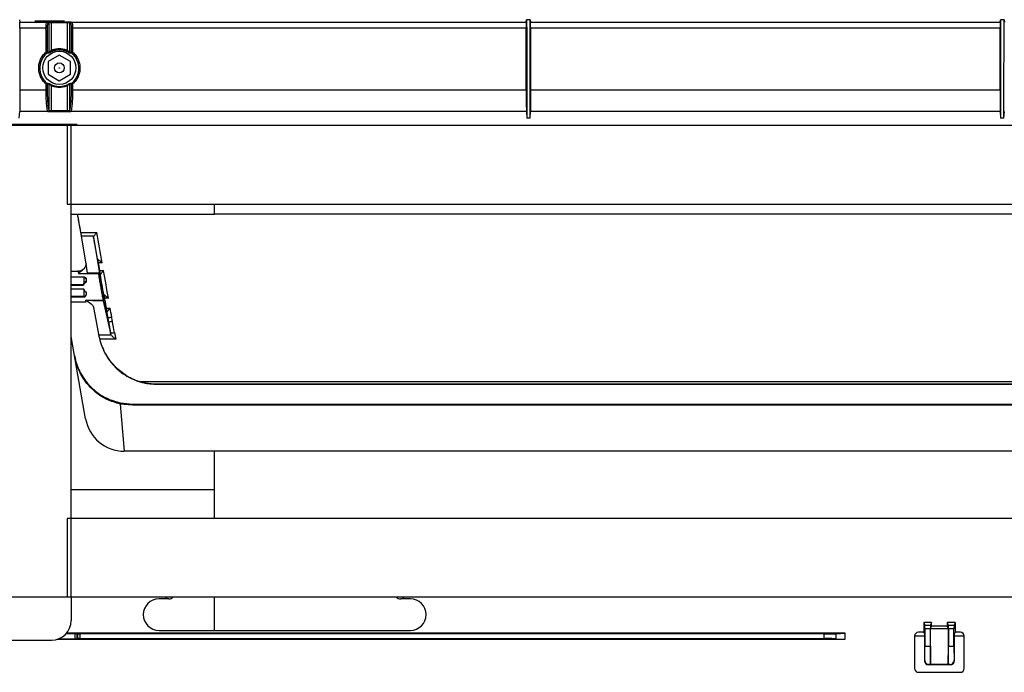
# Model space of a CAD drawing. Header units: millimetres. Extents: x 25 to 1935, y 715 to 2336.
# Tile 228 of 252: x 1663 to 1713, y 1021 to 1054. Entities that reach past the tile are written whole.
import ezdxf

# ---------------------------------------------------------------- set-up
doc = ezdxf.new("R2010")
doc.units = ezdxf.units.MM
doc.header["$LTSCALE"] = 2
doc.layers.get('0').update_dxf_attribs({"color": 2})
doc.styles.add('FS2312', font='simsun.ttf', dxfattribs={"width": 0.8})
doc.dimstyles.new('STANDARD$0', dxfattribs={"dimtxt": 3.5, "dimasz": 3, "dimexe": 1.5, "dimexo": 0.5, "dimgap": 1.5, "dimtad": 1, "dimdec": 1, "dimlfac": 5, "dimdsep": 46, "dimtxsty": 'FS2312', "dimblk1": 'OPEN', "dimblk2": 'OPEN', "dimsah": 1, "dimcen": 0, "dimclrd": 4, "dimclre": 4, "dimclrt": 4, "dimadec": 0, "dimazin": 0, "dimtfac": 1, "dimtdec": 1, "dimtmove": 1, "dimatfit": 0, "dimldrblk": 'OPEN', "dimfxl": 1, "dimtolj": 1, "dimtzin": 0, "dimlwd": 18, "dimlwe": 18, "dimarcsym": 1})

# ---------------------------------------------------------------- blocks, each defined once
blk = doc.blocks.new('_OPEN')
at = {"color": 0}
for p, q in [((-0.966, 0.259), (0, 0)), ((0, 0), (-1, 0)), ((0, 0), (-0.966, -0.259))]:
    blk.add_line(p, q, dxfattribs=at)
blk = doc.blocks.new('*D52')
at = {"color": 4, "lineweight": 18, "transparency": 16777216}
for p, q in [((1643.013, 1034.421), (1643.013, 1079.482)), ((1783.013, 1034.421), (1783.013, 1079.482)), ((1646.013, 1077.982), (1780.013, 1077.982))]:
    blk.add_line(p, q, dxfattribs=at)
at = {"layer": 'Defpoints', "color": 0, "transparency": 16777216}
for p in [(1783.013, 1077.982), (1643.013, 1033.921), (1783.013, 1033.921)]:
    blk.add_point(p, dxfattribs=at)
at = {"color": 4, "lineweight": 18, "transparency": 16777216, "xscale": 3, "yscale": 3, "zscale": 3, "rotation": 180}
blk.add_blockref('_OPEN', (1643.013, 1077.982), dxfattribs=at)
at = {"color": 4, "lineweight": 18, "transparency": 16777216, "xscale": 3, "yscale": 3, "zscale": 3}
blk.add_blockref('_OPEN', (1783.013, 1077.982), dxfattribs=at)
at = {"color": 4, "transparency": 16777216, "insert": (1713.013, 1081.232), "char_height": 3.5, "attachment_point": 5, "style": 'FS2312'}
blk.add_mtext('\\A1;700', dxfattribs=at)

msp = doc.modelspace()

# ---------------------------------------------------------------- linework, layer by layer
at = {"color": 2, "linetype": 'Continuous', "lineweight": 30}
for p, q in [((1662.984, 1054.31), (1663.001, 1054.182)), ((1663.001, 1054.182), (1664.378, 1054.182)), ((1663.763, 1054.237), (1663.763, 1054.233)), ((1665.278, 1054.237), (1663.763, 1054.237)), ((1663.763, 1054.233), (1664.999, 1054.233)), ((1664.378, 1054.182), (1664.439, 1054.2)), ((1664.596, 1054.207), (1665.43, 1054.207)), ((1664.596, 1054.163), (1664.596, 1054.207)), ((1665.43, 1054.163), (1664.596, 1054.163)), ((1664.999, 1054.233), (1664.999, 1054.237)), ((1665.43, 1054.163), (1665.43, 1054.207)), ((1665.587, 1054.2), (1665.648, 1054.182)), ((1665.648, 1054.182), (1688.785, 1054.182)), ((1688.785, 1054.182), (1688.802, 1054.31)), ((1688.984, 1054.31), (1688.802, 1054.31)), ((1688.984, 1054.31), (1689.001, 1054.182)), ((1689.001, 1054.182), (1712.905, 1054.182)), ((1712.905, 1054.182), (1712.922, 1054.31)), ((1713.104, 1054.31), (1712.922, 1054.31)), ((1713.104, 1054.31), (1713.121, 1054.182)), ((1664.335, 1053.886), (1663.003, 1053.886)), ((1688.783, 1053.886), (1665.691, 1053.886)), ((1712.903, 1053.886), (1689.003, 1053.886)), ((1665.013, 1052.515), (1664.447, 1052.189)), ((1664.447, 1052.189), (1664.447, 1051.536)), ((1665.579, 1052.189), (1665.013, 1052.515)), ((1665.579, 1051.536), (1665.579, 1052.189)), ((1664.447, 1051.536), (1665.013, 1051.209)), ((1665.013, 1051.209), (1665.579, 1051.536)), ((1663.003, 1050.737), (1663.763, 1050.737)), ((1663.763, 1050.737), (1664.336, 1050.737)), ((1665.69, 1050.737), (1666.264, 1050.737)), ((1666.264, 1050.737), (1688.783, 1050.737)), ((1689.003, 1050.737), (1712.903, 1050.737)), ((1662.976, 1049.299), (1662.999, 1049.635)), ((1663.763, 1049.635), (1662.999, 1049.635)), ((1664.434, 1049.635), (1663.763, 1049.635)), ((1664.439, 1049.631), (1664.434, 1049.635)), ((1664.493, 1049.696), (1664.498, 1049.693)), ((1664.597, 1049.69), (1665.43, 1049.69)), ((1664.597, 1049.618), (1664.597, 1049.69)), ((1665.43, 1049.618), (1664.597, 1049.618)), ((1665.43, 1049.618), (1665.43, 1049.69)), ((1665.528, 1049.693), (1665.533, 1049.696)), ((1665.592, 1049.635), (1665.587, 1049.631)), ((1666.264, 1049.635), (1665.592, 1049.635)), ((1688.788, 1049.635), (1666.264, 1049.635)), ((1688.788, 1049.635), (1688.81, 1049.299)), ((1688.976, 1049.299), (1688.999, 1049.635)), ((1712.908, 1049.635), (1688.999, 1049.635)), ((1712.908, 1049.635), (1712.93, 1049.299)), ((1713.096, 1049.299), (1713.119, 1049.635)), ((1688.976, 1049.299), (1688.81, 1049.299)), ((1713.096, 1049.299), (1712.93, 1049.299)), ((1665.913, 1048.973), (1643.347, 1048.973)), ((1665.613, 1048.92), (1661.613, 1048.92)), ((1760.413, 1048.92), (1665.413, 1048.92)), ((1665.413, 1048.92), (1665.413, 1044.92)), ((1665.613, 1024.92), (1665.613, 1048.92)), ((1665.913, 1048.973), (1665.913, 1048.92)), ((1665.413, 1044.92), (1760.413, 1044.92)), ((1672.913, 1044.42), (1672.913, 1044.92)), ((1665.613, 1044.42), (1672.913, 1044.42)), ((1746.113, 1044.42), (1672.913, 1044.42)), ((1666.109, 1043.481), (1666.924, 1043.481)), ((1666.375, 1041.886), (1666.143, 1043.286)), ((1666.771, 1043.286), (1666.143, 1043.286)), ((1666.76, 1043.239), (1667.065, 1041.399)), ((1666.955, 1042.104), (1666.935, 1042.255)), ((1666.962, 1042.091), (1667.066, 1041.467)), ((1665.963, 1041.5), (1665.613, 1041.5)), ((1666.453, 1041.414), (1666.375, 1041.885)), ((1667.196, 1041.935), (1666.988, 1041.935)), ((1667.054, 1041.535), (1667.266, 1041.535)), ((1666.273, 1041.199), (1665.613, 1041.199)), ((1665.987, 1041.399), (1667.065, 1041.399)), ((1666.273, 1040.903), (1666.273, 1041.199)), ((1666.373, 1041.097), (1666.373, 1040.954)), ((1667.001, 1041.421), (1666.453, 1041.414)), ((1667.099, 1041.321), (1667.091, 1041.321)), ((1667.099, 1041.282), (1667.099, 1041.321)), ((1667.099, 1041.282), (1667.099, 1041.282)), ((1665.613, 1040.837), (1666.24, 1040.837)), ((1665.613, 1040.793), (1666.24, 1040.793)), ((1666.24, 1040.594), (1665.613, 1040.594)), ((1666.24, 1040.837), (1666.273, 1040.903)), ((1666.24, 1040.837), (1666.24, 1040.793)), ((1666.273, 1040.221), (1666.273, 1040.533)), ((1666.273, 1040.221), (1665.613, 1040.221)), ((1665.613, 1040.2), (1666.273, 1040.2)), ((1666.273, 1040.221), (1666.273, 1040.2)), ((1666.352, 1040.032), (1667.306, 1040.032)), ((1666.373, 1040.435), (1666.373, 1040.297)), ((1666.385, 1040.44), (1666.385, 1040.404)), ((1666.701, 1040.009), (1667.25, 1040.003)), ((1667.25, 1040.003), (1667.612, 1038.359)), ((1667.275, 1040.323), (1667.275, 1040.279)), ((1667.513, 1040.13), (1667.301, 1040.13)), ((1667.306, 1040.032), (1667.619, 1038.366)), ((1667.308, 1040.091), (1667.429, 1039.448)), ((1665.613, 1039.94), (1666.379, 1039.94)), ((1666.766, 1039.66), (1666.757, 1039.713)), ((1667.038, 1038.213), (1666.767, 1039.659)), ((1667.395, 1039.63), (1667.601, 1039.63)), ((1667.683, 1039.163), (1667.683, 1039.164)), ((1667.721, 1038.945), (1667.721, 1038.945)), ((1666.352, 1033.993), (1665.613, 1038.182)), ((1667.029, 1038.26), (1667.648, 1038.26)), ((1667.056, 1038.12), (1667.055, 1038.12)), ((1667.898, 1038.04), (1667.078, 1038.04)), ((1667.619, 1038.366), (1667.619, 1038.371)), ((1667.636, 1038.285), (1667.619, 1038.371)), ((1667.648, 1038.26), (1667.636, 1038.285)), ((1667.816, 1038.38), (1667.898, 1038.04)), ((1668.366, 1036.235), (1668.079, 1036.447)), ((1668.346, 1036.23), (1668.362, 1036.22)), ((1669.069, 1035.899), (1756.957, 1035.899)), ((1669.965, 1035.756), (1669.969, 1035.753)), ((1756.044, 1035.756), (1669.965, 1035.756)), ((1669.969, 1035.753), (1756.042, 1035.753)), ((1668.109, 1034.745), (1668.321, 1032.34)), ((1668.737, 1034.682), (1668.109, 1034.745)), ((1668.13, 1034.803), (1668.737, 1034.74)), ((1668.737, 1034.74), (1668.737, 1034.682)), ((1668.737, 1034.74), (1757.289, 1034.74)), ((1757.289, 1034.682), (1668.737, 1034.682)), ((1672.913, 1032.34), (1668.321, 1032.34)), ((1672.913, 1028.92), (1672.913, 1032.34)), ((1746.113, 1032.34), (1672.913, 1032.34)), ((1665.613, 1030.4), (1672.913, 1030.4)), ((1665.413, 1028.92), (1665.413, 1024.92)), ((1760.413, 1028.92), (1665.413, 1028.92)), ((1661.613, 1024.92), (1665.613, 1024.92)), ((1665.413, 1024.92), (1760.413, 1024.92)), ((1665.613, 1024.92), (1665.613, 1023.72)), ((1670.589, 1024.82), (1670.089, 1024.82)), ((1670.427, 1024.92), (1670.427, 1024.82)), ((1672.913, 1023.22), (1672.913, 1024.92)), ((1682.889, 1024.82), (1682.389, 1024.82)), ((1682.551, 1024.82), (1682.551, 1024.92)), ((1709.013, 1023.621), (1709.013, 1023.125)), ((1709.013, 1023.621), (1709.066, 1023.488)), ((1709.413, 1023.621), (1709.013, 1023.621)), ((1709.066, 1023.488), (1709.36, 1023.488)), ((1709.413, 1023.621), (1709.36, 1023.488)), ((1709.413, 1023.427), (1709.413, 1023.621)), ((1710.213, 1023.621), (1710.213, 1023.427)), ((1710.213, 1023.621), (1710.266, 1023.488)), ((1710.613, 1023.621), (1710.213, 1023.621)), ((1710.266, 1023.488), (1710.56, 1023.488)), ((1710.613, 1023.621), (1710.56, 1023.488)), ((1710.613, 1023.621), (1710.613, 1023.125)), ((1665.812, 1023.046), (1665.351, 1023.046)), ((1705.013, 1023.07), (1665.373, 1023.07)), ((1665.812, 1022.795), (1665.812, 1023.046)), ((1665.91, 1023.045), (1665.951, 1023.043)), ((1665.91, 1023.045), (1665.91, 1022.796)), ((1665.951, 1022.798), (1665.951, 1023.043)), ((1703.945, 1023.043), (1666.05, 1023.043)), ((1666.05, 1023.043), (1666.05, 1022.798)), ((1670.089, 1023.22), (1672.913, 1023.22)), ((1672.913, 1023.22), (1682.889, 1023.22)), ((1703.945, 1022.798), (1703.945, 1023.043)), ((1704.536, 1023.047), (1705.013, 1023.07)), ((1704.536, 1023.047), (1704.536, 1022.794)), ((1705.013, 1022.77), (1705.013, 1023.07)), ((1709.013, 1023.125), (1708.748, 1023.125)), ((1709.013, 1023.125), (1709.055, 1023.02)), ((1709.055, 1023.02), (1709.055, 1021.661)), ((1709.354, 1023.289), (1709.072, 1023.289)), ((1709.072, 1023.289), (1709.072, 1022.42)), ((1709.354, 1022.42), (1709.354, 1023.289)), ((1709.361, 1023.295), (1709.413, 1023.427)), ((1709.361, 1021.487), (1709.361, 1023.295)), ((1710.266, 1023.295), (1709.361, 1023.295)), ((1710.213, 1023.427), (1709.413, 1023.427)), ((1710.213, 1023.427), (1710.266, 1023.295)), ((1710.266, 1023.295), (1710.266, 1021.487)), ((1710.554, 1023.289), (1710.272, 1023.289)), ((1710.272, 1023.289), (1710.272, 1022.42)), ((1710.554, 1022.42), (1710.554, 1023.289)), ((1710.613, 1023.125), (1710.571, 1023.02)), ((1710.571, 1023.02), (1710.571, 1021.661)), ((1710.879, 1023.125), (1710.613, 1023.125)), ((1658.813, 1022.72), (1664.613, 1022.72)), ((1664.925, 1022.77), (1705.013, 1022.77)), ((1664.992, 1022.795), (1665.812, 1022.795)), ((1665.951, 1022.798), (1665.91, 1022.796)), ((1666.05, 1022.798), (1703.945, 1022.798)), ((1704.536, 1022.794), (1705.013, 1022.77)), ((1708.549, 1022.926), (1708.549, 1021.282)), ((1709.055, 1022.92), (1708.549, 1022.92)), ((1711.078, 1022.92), (1710.571, 1022.92)), ((1711.078, 1021.282), (1711.078, 1022.926)), ((1709.067, 1021.692), (1709.072, 1022.42)), ((1709.072, 1022.42), (1709.354, 1022.42)), ((1709.354, 1022.42), (1709.36, 1021.488)), ((1710.266, 1021.488), (1710.272, 1022.42)), ((1710.272, 1022.42), (1710.554, 1022.42)), ((1710.554, 1022.42), (1710.559, 1021.692)), ((1709.055, 1021.661), (1709.067, 1021.692)), ((1709.265, 1021.488), (1709.255, 1021.461)), ((1710.372, 1021.461), (1709.255, 1021.461)), ((1709.36, 1021.488), (1709.265, 1021.488)), ((1709.361, 1021.487), (1709.36, 1021.488)), ((1710.266, 1021.487), (1709.361, 1021.487)), ((1710.361, 1021.488), (1710.266, 1021.488)), ((1710.266, 1021.487), (1710.266, 1021.488)), ((1710.372, 1021.461), (1710.361, 1021.488)), ((1710.559, 1021.692), (1710.571, 1021.661)), ((1708.748, 1021.082), (1710.878, 1021.082))]:
    msp.add_line(p, q, dxfattribs=at)
at = {"color": 2, "linetype": 'Continuous', "lineweight": 30, "flags": 128}
for points in [[(1664.498, 1054.143), (1664.478, 1054.137), (1664.437, 1054.125)], [(1665.589, 1054.125), (1665.569, 1054.131), (1665.528, 1054.143)], [(1688.976, 1049.299), (1688.977, 1050.109), (1688.978, 1050.92), (1688.98, 1051.73), (1688.981, 1052.541), (1688.983, 1053.425), (1688.984, 1054.31)], [(1713.096, 1049.299), (1713.097, 1050.109), (1713.098, 1050.92), (1713.1, 1051.73), (1713.101, 1052.541), (1713.103, 1053.425), (1713.104, 1054.31)]]:
    msp.add_lwpolyline(points, dxfattribs=at)
at = {"color": 2, "linetype": 'Continuous', "lineweight": 30}
for radius in [0.846, 0.251]:
    msp.add_circle((1665.013, 1051.862), radius, dxfattribs=at)
for centre, radius, start, end in [((1664.377, 1054.122), 0.0601, 2.8972, 89.0293), ((1664.438, 1054.14), 0.0601, 2.8996, 89.0293), ((1665.588, 1054.14), 0.0601, 90.9707, 177.1004), ((1665.649, 1054.122), 0.0601, 90.9707, 177.1028), ((1664.346, 1053.792), 0.0945, 59.2514, 96.5144), ((1665.68, 1053.792), 0.0945, 83.4856, 120.7486), ((1664.347, 1052.56), 0.0995, 61.0258, 96.247), ((1664.236, 1052.55), 0.147, 19.2355, 47.3), ((1664.335, 1052.644), 0.06, 311.8472, 2.9566), ((1664.438, 1052.66), 0.0601, 306.6857, 2.8005), ((1664.405, 1052.641), 0.221, 10.9754, 30.0419), ((1665.621, 1052.641), 0.221, 149.9581, 169.0246), ((1665.588, 1052.66), 0.0601, 177.1995, 233.3143), ((1665.691, 1052.644), 0.06, 177.0434, 228.1528), ((1665.68, 1052.56), 0.0995, 83.753, 118.9742), ((1665.79, 1052.55), 0.147, 132.7, 160.7645), ((1664.424, 1050.987), 0.108, 117.6792, 144.5606), ((1664.347, 1050.942), 0.107, 63.4114, 95.8559), ((1664.336, 1051.037), 0.0599, 1.7697, 49.731), ((1664.438, 1051.023), 0.06, 1.9277, 54.704), ((1665.588, 1051.023), 0.06, 125.296, 178.0723), ((1665.691, 1051.037), 0.0599, 130.269, 178.2303), ((1665.679, 1050.942), 0.107, 84.1441, 116.5886), ((1665.602, 1050.987), 0.108, 35.4394, 62.3208), ((1664.736, 1050.903), 0.15, 139.8457, 158.2205), ((1665.29, 1050.903), 0.15, 21.7795, 40.1543), ((1664.438, 1049.692), 0.0607, 271.5431, 1.0933), ((1665.589, 1049.692), 0.0607, 178.9067, 268.4569), ((1666.273, 1040.321), 0.1, 269.9825, 359.9825), ((1667.701, 1038.762), 0.399, 258.1023, 286.6803), ((1668.258, 1034.725), 0.15, 148.9533, 172.5667), ((1668.321, 1034.34), 2, 190, 270), ((1670.089, 1024.02), 0.8, 90, 180), ((1670.589, 1025.12), 0.3, 270, 318.1897), ((1682.389, 1025.12), 0.3, 221.8103, 270), ((1682.889, 1024.02), 0.8, 0, 90), ((1670.089, 1024.02), 0.8, 180, 270), ((1682.889, 1024.02), 0.8, 270, 0), ((1664.613, 1023.72), 1, 270, 0)]:
    msp.add_arc(centre, radius, start, end, dxfattribs=at)
for centre, major_axis, ratio, start_param, end_param in [((1666.699, 1038.727), (-7.137, 40.5), 0.005968, 4.829001, 4.852383), ((1666.112, 1043.458), (-0.035, 0.2), 0.005968, 3.677078, 4.829001), ((1667.314, 1038.692), (-7.102, 40.3), 0.005968, 4.79646, 4.824391), ((1667.511, 1038.727), (-7.102, 40.5), 0.005941, 4.790647, 4.829011), ((1666.993, 1041.919), (-0.035, 0.2), 0.005968, 0.089371, 0.535486), ((1666.171, 1040.72), (-0.208, 0.78), 0.008692, 6.280868, 6.795437), ((1667.511, 1038.727), (-7.102, 40.5), 0.005941, 4.745986, 4.780733), ((1667.187, 1040.72), (-0.137, 0.78), 0.005968, 0.513517, 2.651849), ((1667.081, 1041.381), (-0.0176, 0.1), 0.005968, 0.535486, 3.175447), ((1667.063, 1041.521), (-0.035, 0.2), 0.005968, 3.175447, 3.202245), ((1667.314, 1038.692), (-7.102, 40.3), 0.005968, 4.751801, 4.776621), ((1666.171, 1040.72), (-0.208, 0.78), 0.008692, 2.650583, 3.139275), ((1667.293, 1040.179), (-0.0176, 0.1), 0.005968, 0.033855, 2.651849), ((1667.511, 1038.727), (-7.102, 40.5), 0.005941, 4.722116, 4.733633), ((1667.398, 1039.625), (-0.035, 0.2), 0.005968, 2.651849, 3.163324), ((1667.314, 1038.692), (-7.102, 40.3), 0.005968, 4.7221, 4.729522), ((1667.404, 1038.846), (-3.754, 21.3), 0.005968, 4.714332, 4.724497), ((1667.601, 1038.88), (-3.754, 21.5), 0.005916, 4.714363, 4.724532), ((1667.504, 1038.888), (-0.687, 3.9), 0.005968, 4.578531, 4.716911), ((1667.701, 1038.923), (-0.687, 4.1), 0.005694, 4.578628, 4.716945), ((1667.051, 1038.139), (-0.0176, 0.0999), 0.005968, 4.514232, 5.793441), ((1669.982, 1038.757), (2.4, 0), 0.938943, 3.316126, 3.352814), ((1669.982, 1038.801), (0, 3.047), 0.984577, 2.572463, 2.832399), ((1670.469, 1024.722), (0, 0.2), 0.052408, 0.008727, 1.057202), ((1682.509, 1024.722), (0, 0.2), 0.052408, 5.225984, 6.274459), ((1709.066, 1023.289), (0, 0.2), 0.034921, 4.712389, 6.195919), ((1709.361, 1023.289), (0, 0.2), 0.034921, 0.087266, 1.570796), ((1710.266, 1023.289), (0, 0.2), 0.034921, 4.712389, 6.195919), ((1710.561, 1023.289), (0, 0.2), 0.034921, 0.087266, 1.570796), ((1665.812, 1023.045), (0.1, 0), 0.008727, 0.174533, 1.570796), ((1666.05, 1023.043), (0.1, 0), 0.008727, 3.316126, 4.712389), ((1703.945, 1023.048), (0.6, 0), 0.008727, 4.712389, 6.108652), ((1708.749, 1022.925), (-0.142, 0.142), 0.992433, 5.501585, 7.064782), ((1710.877, 1022.925), (0.142, 0.142), 0.992433, 5.501589, 7.064785), ((1665.812, 1022.796), (0.1, 0), 0.008727, 4.712389, 6.108652), ((1666.05, 1022.798), (0.1, 0), 0.008727, 1.570796, 2.96706), ((1703.945, 1022.793), (0.6, 0), 0.008727, 0.174533, 1.570796), ((1709.255, 1021.661), (-0.074, -0.187), 0.995592, 5.093682, 6.661437), ((1709.268, 1021.692), (0.046, 0.199), 0.977104, 1.796138, 3.363893), ((1710.359, 1021.692), (-0.046, 0.199), 0.977104, 2.919292, 4.487047), ((1710.371, 1021.661), (0.074, -0.187), 0.995592, 5.904934, 7.472688), ((1708.749, 1021.283), (-0.157, -0.126), 0.993786, 5.611932, 7.176646), ((1710.877, 1021.283), (0.157, -0.126), 0.993786, 5.389725, 6.954439)]:
    msp.add_ellipse(centre, major_axis=major_axis, ratio=ratio, start_param=start_param, end_param=end_param, dxfattribs=at)
for points, knots in [([(1663.003, 1053.886), (1663.003, 1053.926), (1663.003, 1053.964), (1663.003, 1054.035), (1663.003, 1054.066), (1663.002, 1054.146), (1663.002, 1054.177), (1663.001, 1054.182)], [0, 0, 0, 0, 0.25, 0.25, 0.5, 0.5, 1, 1, 1, 1]), ([(1664.335, 1053.886), (1664.335, 1053.927), (1664.336, 1053.965), (1664.34, 1054.036), (1664.343, 1054.067), (1664.355, 1054.146), (1664.366, 1054.177), (1664.378, 1054.182)], [0, 0, 0, 0, 0.25, 0.25, 0.5, 0.5, 1, 1, 1, 1]), ([(1664.437, 1054.125), (1664.425, 1054.121), (1664.414, 1054.095), (1664.402, 1054.027), (1664.399, 1054.001), (1664.395, 1053.94), (1664.394, 1053.908), (1664.394, 1053.873)], [0, 0, 0, 0, 0.5, 0.5, 0.75, 0.75, 1, 1, 1, 1]), ([(1664.439, 1054.2), (1664.446, 1054.202), (1664.465, 1054.204), (1664.521, 1054.207), (1664.558, 1054.207), (1664.596, 1054.207)], [0, 0, 0, 0, 0.5, 0.5, 1, 1, 1, 1]), ([(1664.596, 1054.163), (1664.572, 1054.163), (1664.548, 1054.161), (1664.513, 1054.153), (1664.502, 1054.148), (1664.498, 1054.143)], [0, 0, 0, 0, 0.5, 0.5, 1, 1, 1, 1]), ([(1665.278, 1054.237), (1665.235, 1054.235), (1665.19, 1054.234), (1665.096, 1054.233), (1665.048, 1054.233), (1664.999, 1054.233)], [0, 0, 0, 0, 0.5, 0.5, 1, 1, 1, 1]), ([(1665.43, 1054.207), (1665.468, 1054.207), (1665.505, 1054.207), (1665.562, 1054.204), (1665.581, 1054.202), (1665.587, 1054.2)], [0, 0, 0, 0, 0.5, 0.5, 1, 1, 1, 1]), ([(1665.528, 1054.143), (1665.524, 1054.148), (1665.513, 1054.153), (1665.478, 1054.161), (1665.455, 1054.163), (1665.43, 1054.163)], [0, 0, 0, 0, 0.5, 0.5, 1, 1, 1, 1]), ([(1665.632, 1053.873), (1665.632, 1053.943), (1665.628, 1054.005), (1665.616, 1054.072), (1665.612, 1054.09), (1665.601, 1054.116), (1665.595, 1054.123), (1665.589, 1054.125)], [0, 0, 0, 0, 0.5, 0.5, 0.75, 0.75, 1, 1, 1, 1]), ([(1665.648, 1054.182), (1665.655, 1054.18), (1665.66, 1054.171), (1665.671, 1054.141), (1665.675, 1054.12), (1665.687, 1054.041), (1665.691, 1053.968), (1665.691, 1053.886)], [0, 0, 0, 0, 0.25, 0.25, 0.5, 0.5, 1, 1, 1, 1]), ([(1688.785, 1054.182), (1688.785, 1054.18), (1688.785, 1054.171), (1688.784, 1054.141), (1688.784, 1054.12), (1688.783, 1054.04), (1688.783, 1053.967), (1688.783, 1053.886)], [0, 0, 0, 0, 0.25, 0.25, 0.5, 0.5, 1, 1, 1, 1]), ([(1688.802, 1054.31), (1688.802, 1054.04), (1688.803, 1053.77), (1688.803, 1053.499), (1688.804, 1053.229), (1688.804, 1052.959), (1688.805, 1052.689), (1688.805, 1052.419), (1688.806, 1052.149), (1688.806, 1051.878), (1688.807, 1051.608), (1688.807, 1051.338), (1688.808, 1051.068), (1688.808, 1050.798), (1688.808, 1050.528), (1688.809, 1050.257), (1688.809, 1049.938), (1688.81, 1049.618), (1688.81, 1049.299)], [0.06050719, 0.06050719, 0.06050719, 0.06050719, 0.06455971, 0.06455971, 0.06455971, 0.06861222, 0.06861222, 0.06861222, 0.07266473, 0.07266473, 0.07266473, 0.07671725, 0.07671725, 0.07671725, 0.08076976, 0.08076976, 0.08076976, 0.08556294, 0.08556294, 0.08556294, 0.08556294]), ([(1689.003, 1053.886), (1689.003, 1053.926), (1689.003, 1053.964), (1689.003, 1054.035), (1689.003, 1054.066), (1689.002, 1054.146), (1689.002, 1054.177), (1689.001, 1054.182)], [0, 0, 0, 0, 0.25, 0.25, 0.5, 0.5, 1, 1, 1, 1]), ([(1712.905, 1054.182), (1712.905, 1054.18), (1712.905, 1054.171), (1712.904, 1054.141), (1712.904, 1054.12), (1712.903, 1054.04), (1712.903, 1053.967), (1712.903, 1053.886)], [0, 0, 0, 0, 0.25, 0.25, 0.5, 0.5, 1, 1, 1, 1]), ([(1712.922, 1054.31), (1712.922, 1054.04), (1712.923, 1053.77), (1712.923, 1053.499), (1712.924, 1053.229), (1712.924, 1052.959), (1712.925, 1052.689), (1712.925, 1052.419), (1712.926, 1052.149), (1712.926, 1051.878), (1712.927, 1051.608), (1712.927, 1051.338), (1712.928, 1051.068), (1712.928, 1050.798), (1712.928, 1050.528), (1712.929, 1050.257), (1712.929, 1049.938), (1712.93, 1049.618), (1712.93, 1049.299)], [0.06050719, 0.06050719, 0.06050719, 0.06050719, 0.06455971, 0.06455971, 0.06455971, 0.06861222, 0.06861222, 0.06861222, 0.07266473, 0.07266473, 0.07266473, 0.07671725, 0.07671725, 0.07671725, 0.08076976, 0.08076976, 0.08076976, 0.08556294, 0.08556294, 0.08556294, 0.08556294]), ([(1664.336, 1051.049), (1664.277, 1051.099), (1664.224, 1051.155), (1664.131, 1051.277), (1664.091, 1051.344), (1664.027, 1051.482), (1664.003, 1051.554), (1663.97, 1051.704), (1663.962, 1051.779), (1663.962, 1051.893), (1663.964, 1051.931), (1663.972, 1052.006), (1663.978, 1052.044), (1664.003, 1052.156), (1664.027, 1052.227), (1664.075, 1052.331), (1664.093, 1052.365), (1664.133, 1052.431), (1664.154, 1052.462), (1664.224, 1052.553), (1664.276, 1052.608), (1664.336, 1052.659)], [0, 0, 0, 0, 0.125, 0.125, 0.25, 0.25, 0.375, 0.375, 0.5, 0.5, 0.5625, 0.5625, 0.625, 0.625, 0.75, 0.75, 0.8125, 0.8125, 0.875, 0.875, 1, 1, 1, 1]), ([(1664.375, 1052.599), (1664.319, 1052.552), (1664.269, 1052.499), (1664.204, 1052.414), (1664.183, 1052.384), (1664.146, 1052.323), (1664.129, 1052.291), (1664.084, 1052.193), (1664.061, 1052.125), (1664.037, 1052.02), (1664.031, 1051.985), (1664.024, 1051.913), (1664.022, 1051.878), (1664.021, 1051.771), (1664.029, 1051.699), (1664.06, 1051.558), (1664.083, 1051.491), (1664.143, 1051.36), (1664.181, 1051.297), (1664.268, 1051.182), (1664.318, 1051.13), (1664.374, 1051.082)], [0, 0, 0, 0, 0.125, 0.125, 0.1875, 0.1875, 0.25, 0.25, 0.375, 0.375, 0.4375, 0.4375, 0.5, 0.5, 0.625, 0.625, 0.75, 0.75, 0.875, 0.875, 1, 1, 1, 1]), ([(1664.622, 1052.683), (1664.586, 1052.666), (1664.552, 1052.649), (1664.5, 1052.622), (1664.481, 1052.612), (1664.474, 1052.612)], [0, 0, 0, 0, 0.5, 0.5, 1, 1, 1, 1]), ([(1664.498, 1052.663), (1664.501, 1052.665), (1664.506, 1052.67), (1664.518, 1052.683), (1664.526, 1052.691), (1664.552, 1052.716), (1664.573, 1052.734), (1664.597, 1052.752)], [0, 0, 0, 0, 0.25, 0.25, 0.5, 0.5, 1, 1, 1, 1]), ([(1664.597, 1052.752), (1664.662, 1052.782), (1664.729, 1052.805), (1664.869, 1052.836), (1664.941, 1052.844), (1665.084, 1052.844), (1665.155, 1052.837), (1665.296, 1052.806), (1665.364, 1052.782), (1665.43, 1052.752)], [0, 0, 0, 0, 0.25, 0.25, 0.5, 0.5, 0.75, 0.75, 1, 1, 1, 1]), ([(1665.404, 1052.683), (1665.343, 1052.712), (1665.279, 1052.733), (1665.147, 1052.763), (1665.08, 1052.77), (1664.946, 1052.77), (1664.878, 1052.762), (1664.747, 1052.733), (1664.683, 1052.712), (1664.622, 1052.683)], [0, 0, 0, 0, 0.25, 0.25, 0.5, 0.5, 0.75, 0.75, 1, 1, 1, 1]), ([(1665.552, 1052.612), (1665.549, 1052.612), (1665.542, 1052.614), (1665.524, 1052.623), (1665.513, 1052.629), (1665.474, 1052.649), (1665.441, 1052.666), (1665.404, 1052.683)], [0, 0, 0, 0, 0.25, 0.25, 0.5, 0.5, 1, 1, 1, 1]), ([(1665.43, 1052.752), (1665.454, 1052.734), (1665.475, 1052.716), (1665.5, 1052.691), (1665.508, 1052.683), (1665.521, 1052.67), (1665.526, 1052.665), (1665.528, 1052.663)], [0, 0, 0, 0, 0.5, 0.5, 0.75, 0.75, 1, 1, 1, 1]), ([(1665.652, 1051.082), (1665.708, 1051.13), (1665.758, 1051.182), (1665.824, 1051.268), (1665.844, 1051.298), (1665.881, 1051.36), (1665.898, 1051.392), (1665.944, 1051.49), (1665.966, 1051.558), (1665.989, 1051.663), (1665.995, 1051.699), (1666.003, 1051.77), (1666.005, 1051.806), (1666.005, 1051.913), (1665.997, 1051.984), (1665.966, 1052.125), (1665.943, 1052.192), (1665.883, 1052.322), (1665.845, 1052.385), (1665.757, 1052.499), (1665.708, 1052.552), (1665.651, 1052.599)], [0, 0, 0, 0, 0.125, 0.125, 0.1875, 0.1875, 0.25, 0.25, 0.375, 0.375, 0.4375, 0.4375, 0.5, 0.5, 0.625, 0.625, 0.75, 0.75, 0.875, 0.875, 1, 1, 1, 1]), ([(1665.691, 1052.659), (1665.75, 1052.608), (1665.803, 1052.553), (1665.895, 1052.431), (1665.935, 1052.365), (1665.999, 1052.227), (1666.023, 1052.155), (1666.048, 1052.043), (1666.054, 1052.005), (1666.062, 1051.93), (1666.067, 1051.854), (1666.062, 1051.779), (1666.054, 1051.703), (1666.048, 1051.665), (1666.023, 1051.553), (1665.999, 1051.482), (1665.951, 1051.378), (1665.933, 1051.343), (1665.893, 1051.278), (1665.872, 1051.246), (1665.802, 1051.155), (1665.75, 1051.099), (1665.69, 1051.049)], [0, 0, 0, 0, 0.125, 0.125, 0.25, 0.25, 0.375, 0.375, 0.4375, 0.4375, 0.5, 0.5625, 0.5625, 0.625, 0.625, 0.75, 0.75, 0.8125, 0.8125, 0.875, 0.875, 1, 1, 1, 1]), ([(1665.018, 1051.866), (1665.017, 1051.867), (1665.016, 1051.867), (1665.016, 1051.867), (1665.015, 1051.868), (1665.014, 1051.868), (1665.013, 1051.868), (1665.012, 1051.868), (1665.012, 1051.868), (1665.011, 1051.867), (1665.01, 1051.867), (1665.009, 1051.867), (1665.009, 1051.866), (1665.008, 1051.866), (1665.008, 1051.865), (1665.007, 1051.865), (1665.007, 1051.864), (1665.006, 1051.863), (1665.006, 1051.862), (1665.006, 1051.862), (1665.006, 1051.861), (1665.006, 1051.86), (1665.006, 1051.859), (1665.006, 1051.858), (1665.006, 1051.857), (1665.006, 1051.856), (1665.007, 1051.855), (1665.008, 1051.854), (1665.008, 1051.854), (1665.009, 1051.853), (1665.01, 1051.853), (1665.011, 1051.852), (1665.011, 1051.852), (1665.012, 1051.852), (1665.013, 1051.852), (1665.014, 1051.852), (1665.015, 1051.852), (1665.015, 1051.852), (1665.016, 1051.853), (1665.017, 1051.853), (1665.018, 1051.853), (1665.018, 1051.854), (1665.019, 1051.855), (1665.019, 1051.855), (1665.02, 1051.856), (1665.02, 1051.857), (1665.02, 1051.857), (1665.021, 1051.858), (1665.021, 1051.859), (1665.021, 1051.86), (1665.021, 1051.861), (1665.02, 1051.862), (1665.02, 1051.863), (1665.02, 1051.864), (1665.019, 1051.865), (1665.019, 1051.865), (1665.018, 1051.866), (1665.018, 1051.866)], [0, 0, 0, 0, 0.0000125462, 0.0000125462, 0.0000125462, 0.0000250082, 0.0000250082, 0.0000250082, 0.0000367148, 0.0000367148, 0.0000367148, 0.0000483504, 0.0000483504, 0.0000483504, 0.0000605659, 0.0000605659, 0.0000605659, 0.0000738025, 0.0000738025, 0.0000738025, 0.0000881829, 0.0000881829, 0.0000881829, 0.0001033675, 0.0001033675, 0.0001033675, 0.0001185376, 0.0001185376, 0.0001185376, 0.0001327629, 0.0001327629, 0.0001327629, 0.0001456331, 0.0001456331, 0.0001456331, 0.0001574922, 0.0001574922, 0.0001574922, 0.0001690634, 0.0001690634, 0.0001690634, 0.0001810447, 0.0001810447, 0.0001810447, 0.0001939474, 0.0001939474, 0.0001939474, 0.0002080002, 0.0002080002, 0.0002080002, 0.0002230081, 0.0002230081, 0.0002230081, 0.0002382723, 0.0002382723, 0.0002382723, 0.0002481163, 0.0002481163, 0.0002481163, 0.0002481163]), ([(1664.473, 1051.072), (1664.476, 1051.072), (1664.482, 1051.069), (1664.501, 1051.061), (1664.512, 1051.054), (1664.554, 1051.033), (1664.587, 1051.016), (1664.621, 1051)], [0, 0, 0, 0, 0.25, 0.25, 0.5, 0.5, 1, 1, 1, 1]), ([(1664.597, 1050.959), (1664.576, 1050.974), (1664.555, 1050.99), (1664.528, 1051.011), (1664.519, 1051.017), (1664.505, 1051.025), (1664.5, 1051.026), (1664.498, 1051.025)], [0, 0, 0, 0, 0.5, 0.5, 0.75, 0.75, 1, 1, 1, 1]), ([(1665.405, 1051), (1665.439, 1051.016), (1665.473, 1051.033), (1665.514, 1051.054), (1665.526, 1051.061), (1665.544, 1051.069), (1665.55, 1051.072), (1665.553, 1051.072)], [0, 0, 0, 0, 0.5, 0.5, 0.75, 0.75, 1, 1, 1, 1]), ([(1665.528, 1051.025), (1665.526, 1051.026), (1665.521, 1051.025), (1665.508, 1051.017), (1665.499, 1051.011), (1665.471, 1050.99), (1665.45, 1050.974), (1665.43, 1050.959)], [0, 0, 0, 0, 0.25, 0.25, 0.5, 0.5, 1, 1, 1, 1]), ([(1663.003, 1050.737), (1663.003, 1050.631), (1663.003, 1050.525), (1663.003, 1050.366), (1663.003, 1050.312), (1663.003, 1050.206), (1663.002, 1050.152), (1663.002, 1050.047), (1663.002, 1049.995), (1663.001, 1049.895), (1663.001, 1049.848), (1663.001, 1049.761), (1663, 1049.721), (1663, 1049.675), (1663, 1049.663), (1662.999, 1049.644), (1662.999, 1049.637), (1662.999, 1049.635)], [0, 0, 0, 0, 0.25, 0.25, 0.375, 0.375, 0.5, 0.5, 0.625, 0.625, 0.75, 0.75, 0.875, 0.875, 0.9375, 0.9375, 1, 1, 1, 1]), ([(1664.434, 1049.635), (1664.426, 1049.64), (1664.418, 1049.66), (1664.407, 1049.705), (1664.403, 1049.722), (1664.396, 1049.76), (1664.393, 1049.781), (1664.383, 1049.845), (1664.377, 1049.894), (1664.367, 1049.993), (1664.363, 1050.044), (1664.355, 1050.149), (1664.352, 1050.202), (1664.346, 1050.309), (1664.344, 1050.362), (1664.338, 1050.523), (1664.337, 1050.631), (1664.336, 1050.737)], [0, 0, 0, 0, 0.125, 0.125, 0.1875, 0.1875, 0.25, 0.25, 0.375, 0.375, 0.5, 0.5, 0.625, 0.625, 0.75, 0.75, 1, 1, 1, 1]), ([(1664.336, 1050.737), (1664.35, 1050.737), (1664.364, 1050.736), (1664.386, 1050.732), (1664.393, 1050.729), (1664.396, 1050.726)], [0, 0, 0, 0, 0.5, 0.5, 1, 1, 1, 1]), ([(1664.396, 1050.726), (1664.396, 1050.629), (1664.397, 1050.529), (1664.404, 1050.331), (1664.409, 1050.233), (1664.42, 1050.086), (1664.424, 1050.039), (1664.434, 1049.946), (1664.439, 1049.901), (1664.449, 1049.839), (1664.452, 1049.819), (1664.459, 1049.783), (1664.463, 1049.766), (1664.471, 1049.736), (1664.475, 1049.724), (1664.484, 1049.705), (1664.489, 1049.699), (1664.493, 1049.696)], [0, 0, 0, 0, 0.25, 0.25, 0.5, 0.5, 0.625, 0.625, 0.75, 0.75, 0.8125, 0.8125, 0.875, 0.875, 0.9375, 0.9375, 1, 1, 1, 1]), ([(1665.43, 1050.959), (1665.364, 1050.928), (1665.297, 1050.906), (1665.157, 1050.875), (1665.085, 1050.867), (1664.942, 1050.867), (1664.871, 1050.874), (1664.73, 1050.905), (1664.662, 1050.928), (1664.597, 1050.959)], [0, 0, 0, 0, 0.25, 0.25, 0.5, 0.5, 0.75, 0.75, 1, 1, 1, 1]), ([(1664.621, 1051), (1664.683, 1050.971), (1664.747, 1050.95), (1664.879, 1050.92), (1664.946, 1050.913), (1665.081, 1050.913), (1665.149, 1050.921), (1665.28, 1050.95), (1665.343, 1050.971), (1665.405, 1051)], [0, 0, 0, 0, 0.25, 0.25, 0.5, 0.5, 0.75, 0.75, 1, 1, 1, 1]), ([(1665.533, 1049.696), (1665.538, 1049.699), (1665.542, 1049.705), (1665.551, 1049.724), (1665.555, 1049.736), (1665.567, 1049.781), (1665.575, 1049.819), (1665.587, 1049.902), (1665.593, 1049.946), (1665.602, 1050.04), (1665.607, 1050.087), (1665.614, 1050.185), (1665.617, 1050.234), (1665.622, 1050.333), (1665.624, 1050.383), (1665.629, 1050.53), (1665.631, 1050.628), (1665.631, 1050.726)], [0, 0, 0, 0, 0.0625, 0.0625, 0.125, 0.125, 0.25, 0.25, 0.375, 0.375, 0.5, 0.5, 0.625, 0.625, 0.75, 0.75, 1, 1, 1, 1]), ([(1665.69, 1050.737), (1665.69, 1050.711), (1665.69, 1050.684), (1665.689, 1050.631), (1665.689, 1050.604), (1665.687, 1050.525), (1665.686, 1050.471), (1665.682, 1050.364), (1665.68, 1050.311), (1665.675, 1050.204), (1665.671, 1050.15), (1665.664, 1050.045), (1665.659, 1049.993), (1665.649, 1049.894), (1665.643, 1049.846), (1665.63, 1049.759), (1665.623, 1049.72), (1665.612, 1049.675), (1665.608, 1049.663), (1665.602, 1049.648), (1665.6, 1049.644), (1665.596, 1049.638), (1665.594, 1049.636), (1665.592, 1049.635)], [0, 0, 0, 0, 0.0625, 0.0625, 0.125, 0.125, 0.25, 0.25, 0.375, 0.375, 0.5, 0.5, 0.625, 0.625, 0.75, 0.75, 0.875, 0.875, 0.9375, 0.9375, 0.96875, 0.96875, 1, 1, 1, 1]), ([(1665.69, 1050.737), (1665.676, 1050.737), (1665.662, 1050.736), (1665.641, 1050.732), (1665.633, 1050.729), (1665.631, 1050.726)], [0, 0, 0, 0, 0.5, 0.5, 1, 1, 1, 1]), ([(1688.783, 1050.737), (1688.783, 1050.631), (1688.783, 1050.525), (1688.783, 1050.366), (1688.784, 1050.313), (1688.784, 1050.206), (1688.784, 1050.152), (1688.784, 1050.047), (1688.784, 1049.995), (1688.785, 1049.895), (1688.785, 1049.848), (1688.786, 1049.761), (1688.786, 1049.721), (1688.787, 1049.676), (1688.787, 1049.663), (1688.787, 1049.644), (1688.787, 1049.637), (1688.788, 1049.635)], [0, 0, 0, 0, 0.25, 0.25, 0.375, 0.375, 0.5, 0.5, 0.625, 0.625, 0.75, 0.75, 0.875, 0.875, 0.9375, 0.9375, 1, 1, 1, 1]), ([(1689.003, 1050.737), (1689.003, 1050.631), (1689.003, 1050.525), (1689.003, 1050.366), (1689.003, 1050.312), (1689.003, 1050.206), (1689.002, 1050.152), (1689.002, 1050.047), (1689.002, 1049.995), (1689.001, 1049.895), (1689.001, 1049.848), (1689.001, 1049.761), (1689, 1049.721), (1689, 1049.675), (1689, 1049.663), (1688.999, 1049.644), (1688.999, 1049.637), (1688.999, 1049.635)], [0, 0, 0, 0, 0.25, 0.25, 0.375, 0.375, 0.5, 0.5, 0.625, 0.625, 0.75, 0.75, 0.875, 0.875, 0.9375, 0.9375, 1, 1, 1, 1]), ([(1712.903, 1050.737), (1712.903, 1050.631), (1712.903, 1050.525), (1712.903, 1050.366), (1712.904, 1050.313), (1712.904, 1050.206), (1712.904, 1050.152), (1712.904, 1050.047), (1712.904, 1049.995), (1712.905, 1049.895), (1712.905, 1049.848), (1712.906, 1049.761), (1712.906, 1049.721), (1712.907, 1049.676), (1712.907, 1049.663), (1712.907, 1049.644), (1712.907, 1049.637), (1712.908, 1049.635)], [0, 0, 0, 0, 0.25, 0.25, 0.375, 0.375, 0.5, 0.5, 0.625, 0.625, 0.75, 0.75, 0.875, 0.875, 0.9375, 0.9375, 1, 1, 1, 1]), ([(1664.434, 1049.635), (1664.45, 1049.635), (1664.465, 1049.642), (1664.487, 1049.665), (1664.493, 1049.681), (1664.493, 1049.696)], [0, 0, 0, 0, 0.5, 0.5, 1, 1, 1, 1]), ([(1664.597, 1049.618), (1664.559, 1049.618), (1664.523, 1049.619), (1664.465, 1049.624), (1664.446, 1049.628), (1664.439, 1049.631)], [0, 0, 0, 0, 0.5, 0.5, 1, 1, 1, 1]), ([(1664.498, 1049.693), (1664.502, 1049.692), (1664.515, 1049.691), (1664.55, 1049.69), (1664.573, 1049.69), (1664.597, 1049.69)], [0, 0, 0, 0, 0.5, 0.5, 1, 1, 1, 1]), ([(1665.43, 1049.69), (1665.453, 1049.69), (1665.476, 1049.69), (1665.512, 1049.691), (1665.524, 1049.692), (1665.528, 1049.693)], [0, 0, 0, 0, 0.5, 0.5, 1, 1, 1, 1]), ([(1665.587, 1049.631), (1665.58, 1049.628), (1665.561, 1049.624), (1665.504, 1049.619), (1665.467, 1049.618), (1665.43, 1049.618)], [0, 0, 0, 0, 0.5, 0.5, 1, 1, 1, 1]), ([(1665.592, 1049.635), (1665.577, 1049.635), (1665.561, 1049.642), (1665.539, 1049.665), (1665.533, 1049.681), (1665.533, 1049.696)], [0, 0, 0, 0, 0.5, 0.5, 1, 1, 1, 1]), ([(1666.121, 1043.413), (1666.079, 1043.652), (1666.019, 1043.988), (1665.96, 1044.323), (1665.942, 1044.42)], [0, 0, 0, 0, 0.707036, 1, 1, 1, 1]), ([(1666.76, 1043.239), (1666.76, 1043.252), (1666.759, 1043.268), (1666.769, 1043.283), (1666.771, 1043.286)], [0, 0, 0, 0, 0.8129115, 1, 1, 1, 1]), ([(1666.924, 1043.481), (1666.924, 1043.481), (1666.918, 1043.474), (1666.893, 1043.444), (1666.85, 1043.392), (1666.801, 1043.329), (1666.78, 1043.299), (1666.771, 1043.286)], [0, 0, 0, 0, 0.004609, 0.098232, 0.420662, 0.738106, 1, 1, 1, 1]), ([(1667.196, 1041.935), (1667.196, 1041.936), (1667.165, 1041.961), (1667.105, 1042.011), (1667.032, 1042.069), (1666.986, 1042.103), (1666.962, 1042.119), (1666.959, 1042.119), (1666.958, 1042.119)], [0, 0, 0, 0, 0.003142, 0.296722, 0.571625, 0.753784, 0.87653, 1, 1, 1, 1]), ([(1666.962, 1042.105), (1666.982, 1041.989), (1667.028, 1041.73), (1667.073, 1041.471), (1667.099, 1041.328)], [0, 0, 0, 0, 0.449914, 1, 1, 1, 1]), ([(1666.238, 1041.617), (1666.22, 1041.599), (1666.17, 1041.547), (1666.07, 1041.505), (1665.993, 1041.507), (1665.963, 1041.508)], [0, 0, 0, 0, 0.242512, 0.711103, 1, 1, 1, 1]), ([(1666.375, 1041.886), (1666.372, 1041.844), (1666.362, 1041.711), (1666.208, 1041.576), (1666.088, 1041.475), (1666.052, 1041.445), (1666.029, 1041.426), (1666.015, 1041.415), (1666.006, 1041.408), (1665.999, 1041.403), (1665.994, 1041.401), (1665.989, 1041.4), (1665.987, 1041.399), (1665.987, 1041.399)], [0, 0, 0, 0, 0.236061, 0.740177, 0.839528, 0.901119, 0.938927, 0.962164, 0.976555, 0.985616, 0.994736, 0.998022, 1, 1, 1, 1]), ([(1667.099, 1041.321), (1667.1, 1041.324), (1667.102, 1041.33), (1667.123, 1041.358), (1667.159, 1041.405), (1667.21, 1041.467), (1667.248, 1041.513), (1667.266, 1041.535), (1667.266, 1041.535)], [0, 0, 0, 0, 0.153414, 0.306283, 0.509006, 0.769826, 0.996487, 1, 1, 1, 1]), ([(1666.373, 1041.097), (1666.371, 1041.112), (1666.368, 1041.14), (1666.344, 1041.172), (1666.317, 1041.191), (1666.292, 1041.198), (1666.278, 1041.199), (1666.273, 1041.199)], [0, 0, 0, 0, 0.292706, 0.559669, 0.753738, 0.914897, 1, 1, 1, 1]), ([(1666.275, 1040.906), (1666.276, 1040.931), (1666.276, 1041.007), (1666.277, 1041.114), (1666.278, 1041.199), (1666.279, 1041.221), (1666.28, 1041.22), (1666.28, 1041.22), (1666.28, 1041.22)], [0, 0, 0, 0, 0.135019, 0.410208, 0.685437, 0.960642, 0.990717, 1, 1, 1, 1]), ([(1666.285, 1041.21), (1666.294, 1041.209), (1666.313, 1041.207), (1666.341, 1041.194), (1666.365, 1041.173), (1666.382, 1041.143), (1666.384, 1041.12), (1666.385, 1041.108)], [0, 0, 0, 0, 0.162569, 0.324422, 0.544339, 0.767621, 1, 1, 1, 1]), ([(1666.385, 1041.108), (1666.385, 1041.087), (1666.385, 1041.036), (1666.385, 1040.981), (1666.385, 1040.95)], [0, 0, 0, 0, 0.421955, 1, 1, 1, 1]), ([(1667.001, 1041.421), (1667.007, 1041.375), (1667.02, 1041.283), (1667.055, 1041.061), (1667.098, 1040.807), (1667.145, 1040.539), (1667.191, 1040.291), (1667.228, 1040.105), (1667.243, 1040.033), (1667.25, 1040.003)], [0, 0, 0, 0, 0.1459863, 0.2919118, 0.4393911, 0.5889181, 0.7395426, 0.889791, 1, 1, 1, 1]), ([(1666.236, 1040.825), (1666.244, 1040.845), (1666.254, 1040.874), (1666.271, 1040.899), (1666.275, 1040.906)], [0, 0, 0, 0, 0.70675, 1, 1, 1, 1]), ([(1666.373, 1040.954), (1666.345, 1040.934), (1666.286, 1040.893), (1666.256, 1040.827), (1666.24, 1040.793)], [0, 0, 0, 0, 0.484896, 1, 1, 1, 1]), ([(1666.24, 1040.594), (1666.255, 1040.562), (1666.284, 1040.497), (1666.343, 1040.457), (1666.373, 1040.435)], [0, 0, 0, 0, 0.477487, 1, 1, 1, 1]), ([(1666.244, 1040.617), (1666.252, 1040.596), (1666.27, 1040.544), (1666.32, 1040.482), (1666.366, 1040.452), (1666.385, 1040.44)], [0, 0, 0, 0, 0.289305, 0.707657, 1, 1, 1, 1]), ([(1666.376, 1040.991), (1666.375, 1040.991), (1666.372, 1040.991), (1666.349, 1040.979), (1666.317, 1040.955), (1666.291, 1040.928), (1666.278, 1040.91), (1666.275, 1040.906)], [0, 0, 0, 0, 0.219659, 0.451428, 0.693441, 0.940852, 1, 1, 1, 1]), ([(1666.279, 1040.221), (1666.279, 1040.222), (1666.279, 1040.228), (1666.277, 1040.279), (1666.276, 1040.393), (1666.275, 1040.499), (1666.275, 1040.56), (1666.275, 1040.568)], [0, 0, 0, 0, 0.1023514, 0.4087346, 0.6838641, 0.9589569, 1, 1, 1, 1]), ([(1666.302, 1040.938), (1666.305, 1040.941), (1666.32, 1040.96), (1666.347, 1040.977), (1666.369, 1040.99), (1666.372, 1040.991), (1666.373, 1040.991)], [0, 0, 0, 0, 0.077128, 0.429369, 0.746622, 1, 1, 1, 1]), ([(1666.273, 1040.2), (1666.283, 1040.201), (1666.302, 1040.202), (1666.329, 1040.215), (1666.353, 1040.235), (1666.37, 1040.264), (1666.372, 1040.286), (1666.373, 1040.297)], [0, 0, 0, 0, 0.162817, 0.324952, 0.54366, 0.765669, 1, 1, 1, 1]), ([(1666.352, 1040.032), (1666.352, 1040.031), (1666.375, 1040.019), (1666.504, 1039.946), (1666.692, 1039.829), (1666.747, 1039.705), (1666.767, 1039.659)], [0, 0, 0, 0, 0.002768, 0.114762, 0.670984, 1, 1, 1, 1]), ([(1667.275, 1040.33), (1667.281, 1040.296), (1667.321, 1040.071), (1667.373, 1039.773), (1667.42, 1039.509), (1667.433, 1039.437)], [0, 0, 0, 0, 0.111757, 0.759178, 1, 1, 1, 1]), ([(1667.275, 1040.323), (1667.277, 1040.322), (1667.28, 1040.32), (1667.305, 1040.301), (1667.352, 1040.263), (1667.426, 1040.203), (1667.484, 1040.154), (1667.513, 1040.13), (1667.513, 1040.13)], [0, 0, 0, 0, 0.125111, 0.249449, 0.436041, 0.717889, 0.996841, 1, 1, 1, 1]), ([(1667.601, 1039.63), (1667.601, 1039.629), (1667.584, 1039.609), (1667.546, 1039.563), (1667.495, 1039.503), (1667.459, 1039.458), (1667.437, 1039.431), (1667.435, 1039.427), (1667.433, 1039.425)], [0, 0, 0, 0, 0.003529, 0.222196, 0.486069, 0.691283, 0.845358, 1, 1, 1, 1]), ([(1667.683, 1039.163), (1667.661, 1039.159), (1667.616, 1039.151), (1667.558, 1039.141), (1667.513, 1039.132), (1667.493, 1039.128), (1667.487, 1039.126), (1667.486, 1039.126), (1667.486, 1039.126)], [0, 0, 0, 0, 0.215225, 0.43045, 0.645674, 0.860899, 0.916376, 1, 1, 1, 1]), ([(1667.721, 1038.945), (1667.699, 1038.941), (1667.655, 1038.933), (1667.596, 1038.923), (1667.551, 1038.915), (1667.532, 1038.911), (1667.525, 1038.91), (1667.524, 1038.91), (1667.524, 1038.91)], [0, 0, 0, 0, 0.21541, 0.43082, 0.64623, 0.86164, 0.919327, 1, 1, 1, 1]), ([(1667.078, 1038.04), (1667.072, 1038.063), (1667.061, 1038.109), (1667.046, 1038.176), (1667.035, 1038.229), (1667.031, 1038.25), (1667.029, 1038.26)], [0, 0, 0, 0, 0.268621, 0.537383, 0.802105, 1, 1, 1, 1]), ([(1667.056, 1038.12), (1667.056, 1038.12), (1667.089, 1037.96), (1667.181, 1037.648), (1667.384, 1037.221), (1667.645, 1036.844), (1667.91, 1036.559), (1668.096, 1036.411), (1668.166, 1036.355)], [0, 0, 0, 0, 0.000034, 0.218208, 0.4366, 0.653324, 0.870166, 1, 1, 1, 1]), ([(1668.079, 1036.447), (1667.966, 1036.551), (1667.74, 1036.759), (1667.465, 1037.129), (1667.243, 1037.537), (1667.129, 1037.849), (1667.083, 1038.021), (1667.078, 1038.04)], [0, 0, 0, 0, 0.247421, 0.499744, 0.732432, 0.971207, 1, 1, 1, 1]), ([(1667.648, 1038.26), (1667.658, 1038.248), (1667.681, 1038.221), (1667.75, 1038.157), (1667.826, 1038.094), (1667.88, 1038.053), (1667.897, 1038.04), (1667.898, 1038.04)], [0, 0, 0, 0, 0.1877789, 0.4380114, 0.8206351, 0.9963458, 1, 1, 1, 1]), ([(1668.109, 1034.745), (1667.878, 1034.812), (1667.414, 1034.947), (1666.81, 1035.355), (1666.406, 1035.785), (1666.15, 1036.176), (1665.978, 1036.522), (1665.852, 1036.885), (1665.801, 1037.115), (1665.783, 1037.219), (1665.783, 1037.219)], [0, 0, 0, 0, 0.163975, 0.328076, 0.507068, 0.611508, 0.718021, 0.856585, 0.998698, 1, 1, 1, 1]), ([(1665.783, 1037.219), (1665.783, 1037.219), (1665.8, 1037.122), (1665.849, 1036.903), (1665.973, 1036.553), (1666.147, 1036.214), (1666.403, 1035.831), (1666.812, 1035.406), (1667.425, 1035.002), (1667.895, 1034.869), (1668.13, 1034.803)], [0, 0, 0, 0, 0.001287, 0.141061, 0.280806, 0.386363, 0.491853, 0.671128, 0.835532, 1, 1, 1, 1]), ([(1668.166, 1036.355), (1668.293, 1036.268), (1668.552, 1036.091), (1668.993, 1035.905), (1669.469, 1035.779), (1669.798, 1035.764), (1669.965, 1035.756)], [0, 0, 0, 0, 0.2438393, 0.4944954, 0.743293, 1, 1, 1, 1]), ([(1669.969, 1035.753), (1669.874, 1035.756), (1669.679, 1035.761), (1669.338, 1035.811), (1668.958, 1035.916), (1668.616, 1036.06), (1668.426, 1036.185), (1668.365, 1036.225)], [0, 0, 0, 0, 0.15713, 0.321092, 0.591609, 0.868641, 1, 1, 1, 1]), ([(1669.069, 1035.899), (1669.134, 1035.88), (1669.364, 1035.811), (1669.639, 1035.768), (1669.846, 1035.763), (1669.883, 1035.763)], [0, 0, 0, 0, 0.241267, 0.863338, 1, 1, 1, 1])]:
    msp.add_open_spline(points, degree=3, knots=knots, dxfattribs=at)
for points in [[(1664.498, 1052.663), (1664.498, 1053.157), (1664.498, 1053.651), (1664.498, 1054.143)], [(1664.596, 1054.163), (1664.597, 1053.694), (1664.597, 1053.224), (1664.597, 1052.752)], [(1665.43, 1052.752), (1665.43, 1053.224), (1665.43, 1053.694), (1665.43, 1054.163)], [(1665.528, 1054.143), (1665.528, 1053.651), (1665.528, 1053.157), (1665.528, 1052.663)], [(1663.003, 1053.886), (1663.003, 1052.842), (1663.003, 1051.792), (1663.003, 1050.737)], [(1664.336, 1052.659), (1664.336, 1053.068), (1664.335, 1053.477), (1664.335, 1053.886)], [(1664.394, 1053.873), (1664.394, 1053.465), (1664.395, 1053.056), (1664.395, 1052.647)], [(1665.632, 1052.647), (1665.632, 1053.056), (1665.632, 1053.465), (1665.632, 1053.873)], [(1665.691, 1053.886), (1665.691, 1053.477), (1665.691, 1053.068), (1665.691, 1052.659)], [(1688.783, 1050.737), (1688.783, 1051.792), (1688.783, 1052.842), (1688.783, 1053.886)], [(1689.003, 1053.886), (1689.003, 1052.842), (1689.003, 1051.792), (1689.003, 1050.737)], [(1712.903, 1050.737), (1712.903, 1051.792), (1712.903, 1052.842), (1712.903, 1053.886)], [(1664.474, 1052.612), (1664.441, 1052.609), (1664.408, 1052.605), (1664.375, 1052.599)], [(1664.395, 1052.647), (1664.429, 1052.654), (1664.464, 1052.659), (1664.498, 1052.663)], [(1665.528, 1052.663), (1665.563, 1052.659), (1665.597, 1052.654), (1665.632, 1052.647)], [(1665.651, 1052.599), (1665.618, 1052.605), (1665.585, 1052.609), (1665.552, 1052.612)], [(1664.336, 1050.737), (1664.336, 1050.841), (1664.336, 1050.945), (1664.336, 1051.049)], [(1664.374, 1051.082), (1664.407, 1051.077), (1664.44, 1051.074), (1664.473, 1051.072)], [(1664.498, 1051.025), (1664.464, 1051.028), (1664.43, 1051.032), (1664.395, 1051.038)], [(1664.395, 1051.038), (1664.395, 1050.934), (1664.395, 1050.83), (1664.396, 1050.726)], [(1664.498, 1049.693), (1664.498, 1050.138), (1664.498, 1050.582), (1664.498, 1051.025)], [(1665.631, 1051.038), (1665.597, 1051.032), (1665.562, 1051.028), (1665.528, 1051.025)], [(1665.528, 1051.025), (1665.528, 1050.582), (1665.528, 1050.138), (1665.528, 1049.693)], [(1665.553, 1051.072), (1665.586, 1051.074), (1665.619, 1051.077), (1665.652, 1051.082)], [(1665.631, 1050.726), (1665.631, 1050.83), (1665.631, 1050.934), (1665.631, 1051.038)], [(1665.69, 1051.049), (1665.69, 1050.945), (1665.69, 1050.841), (1665.69, 1050.737)], [(1664.597, 1050.959), (1664.597, 1050.536), (1664.597, 1050.113), (1664.597, 1049.69)], [(1665.43, 1049.69), (1665.43, 1050.113), (1665.43, 1050.536), (1665.43, 1050.959)]]:
    msp.add_open_spline(points, degree=3, dxfattribs=at)

# ---------------------------------------------------------------- dimensions: what is measured, and where the dimension line sits
dim = msp.add_linear_dim(base=(1783.013, 1077.982), p1=(1643.013, 1033.921), p2=(1783.013, 1033.921), dimstyle='STANDARD$0')
dim.commit()
dim.dimension.update_dxf_attribs({"geometry": '*D52', "text_midpoint": (1713.013, 1081.232)})

doc.saveas('drawing.dxf')
